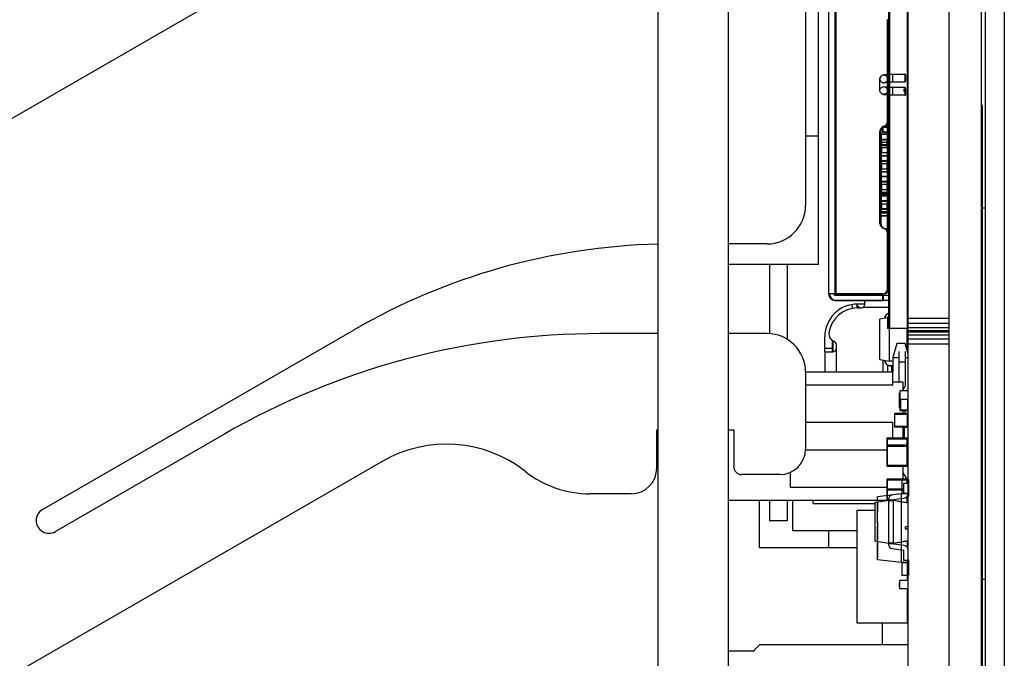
# Model space of a CAD drawing. Header units: inches. Extents: x -128 to 290, y -30 to 138.
# Tile 3 of 15: x -102 to -63, y 3 to 28. Entities that reach past the tile are written whole.
import ezdxf

# ---------------------------------------------------------------- set-up
doc = ezdxf.new("R2010")
doc.units = ezdxf.units.IN
doc.header["$LTSCALE"] = 1.21
doc.header["$MEASUREMENT"] = 0
doc.layers.get('0').update_dxf_attribs({"linetype": 'CONTINUOUS'})
doc.layers.add('BODY', color=7, linetype='CONTINUOUS')
doc.layers.add('INTFCLR_826469', color=7, linetype='CONTINUOUS')

msp = doc.modelspace()

# ---------------------------------------------------------------- linework, layer by layer
at = {"color": 7, "linetype": 'Continuous'}
for p, q in [((-76.634, -22.792), (-76.634, 47.308)), ((-73.884, -22.792), (-73.884, 47.308)), ((-66.884, -21.802), (-66.884, 47.315)), ((-65.284, -21.802), (-65.284, 47.315)), ((-64.034, 47.258), (-64.034, -21.742)), ((-63.884, 46.558), (-63.884, -21.042)), ((-63.134, 46.558), (-63.134, -21.042)), ((-70.384, 18.758), (-70.384, 38.758)), ((-127.061, 9.899), (-81.381, 36.272)), ((-70.884, 35.308), (-70.884, 21.058)), ((-67.649, 34.255), (-67.649, 16.255)), ((-67.614, 34.258), (-67.614, 16.258)), ((-66.919, 34.255), (-66.919, 16.255)), ((-69.984, 32.905), (-69.984, 17.605)), ((-69.734, 17.605), (-69.734, 32.905)), ((-69.699, 32.908), (-69.699, 17.608)), ((-67.649, 28.308), (-67.684, 28.308)), ((-67.684, 23.497), (-67.684, 28.308)), ((-67.684, 28.181), (-67.649, 28.181)), ((-67.649, 25.381), (-67.684, 25.381)), ((-67.035, 25.508), (-67.035, 25.607)), ((-67.035, 25.508), (-66.984, 25.508)), ((-66.984, 25.508), (-66.984, 25.628)), ((-67.684, 25.254), (-67.649, 25.254)), ((-63.984, 24.958), (-64.034, 24.958)), ((-63.984, 2.958), (-63.984, 24.958)), ((-67.704, 24.211), (-67.704, 24.118)), ((-67.984, 20.355), (-67.984, 23.955)), ((-67.949, 23.958), (-67.949, 20.358)), ((-67.944, 23.837), (-67.948, 23.835)), ((-67.947, 23.835), (-67.694, 23.835)), ((-67.939, 23.838), (-67.944, 23.837)), ((-67.684, 23.841), (-67.939, 23.841)), ((-67.939, 23.841), (-67.939, 23.527)), ((-67.684, 23.838), (-67.939, 23.838)), ((-67.887, 24.099), (-67.887, 23.915)), ((-67.887, 23.915), (-67.684, 23.915)), ((-67.684, 24.115), (-67.87, 24.115)), ((-67.852, 24.118), (-67.684, 24.118)), ((-67.852, 23.918), (-67.852, 24.118)), ((-67.684, 23.918), (-67.852, 23.918)), ((-67.704, 23.915), (-67.704, 23.841)), ((-67.694, 23.838), (-67.694, 23.524)), ((-67.694, 23.835), (-67.684, 23.828)), ((-70.384, 23.758), (-70.884, 23.758)), ((-67.694, 23.637), (-67.949, 23.637)), ((-67.939, 23.626), (-67.949, 23.633)), ((-67.949, 23.623), (-67.694, 23.623)), ((-67.949, 23.524), (-67.694, 23.524)), ((-67.939, 23.64), (-67.684, 23.64)), ((-67.684, 23.626), (-67.939, 23.626)), ((-67.939, 23.527), (-67.684, 23.527)), ((-67.939, 23.421), (-67.684, 23.421)), ((-67.939, 23.421), (-67.939, 23.319)), ((-67.924, 23.524), (-67.924, 23.421)), ((-67.709, 23.524), (-67.709, 23.421)), ((-67.694, 23.623), (-67.684, 23.63)), ((-67.686, 23.527), (-67.694, 23.524)), ((-67.649, 23.497), (-67.684, 23.497)), ((-67.684, 17.805), (-67.684, 23.497)), ((-67.694, 23.316), (-67.949, 23.316)), ((-67.944, 23.417), (-67.948, 23.414)), ((-67.947, 23.415), (-67.694, 23.415)), ((-67.939, 23.107), (-67.947, 23.104)), ((-67.934, 23.104), (-67.947, 23.104)), ((-67.939, 23.418), (-67.944, 23.417)), ((-67.684, 23.418), (-67.939, 23.418)), ((-67.684, 23.319), (-67.939, 23.319)), ((-67.684, 23.107), (-67.939, 23.107)), ((-67.939, 23.107), (-67.939, 22.686)), ((-67.924, 23.308), (-67.933, 23.305)), ((-67.684, 23.308), (-67.924, 23.308)), ((-67.924, 23.308), (-67.924, 23.107)), ((-67.694, 23.418), (-67.694, 23.316)), ((-67.694, 23.415), (-67.684, 23.408)), ((-67.684, 23.37), (-67.649, 23.37)), ((-67.694, 22.796), (-67.949, 22.796)), ((-67.939, 22.785), (-67.949, 22.792)), ((-67.949, 22.782), (-67.694, 22.782)), ((-67.694, 22.683), (-67.949, 22.683)), ((-67.944, 22.996), (-67.948, 22.994)), ((-67.947, 22.994), (-67.694, 22.994)), ((-67.944, 23.007), (-67.939, 23.008)), ((-67.939, 22.997), (-67.944, 22.996)), ((-67.939, 23.008), (-67.684, 23.008)), ((-67.684, 23), (-67.939, 23)), ((-67.684, 22.997), (-67.939, 22.997)), ((-67.939, 22.799), (-67.684, 22.799)), ((-67.684, 22.785), (-67.939, 22.785)), ((-67.684, 22.686), (-67.939, 22.686)), ((-67.924, 22.683), (-67.924, 22.484)), ((-67.709, 22.683), (-67.709, 22.481)), ((-67.694, 22.997), (-67.694, 22.683)), ((-67.694, 22.994), (-67.684, 22.987)), ((-67.694, 22.782), (-67.684, 22.789)), ((-67.686, 22.686), (-67.694, 22.683)), ((-67.709, 22.481), (-67.949, 22.481)), ((-67.939, 22.474), (-67.949, 22.481)), ((-67.694, 22.471), (-67.949, 22.471)), ((-67.694, 22.372), (-67.949, 22.372)), ((-67.694, 22.369), (-67.949, 22.369)), ((-67.684, 22.474), (-67.939, 22.474)), ((-67.939, 22.474), (-67.939, 22.375)), ((-67.939, 22.375), (-67.684, 22.375)), ((-67.939, 22.372), (-67.939, 21.879)), ((-67.929, 22.485), (-67.924, 22.484)), ((-67.924, 22.484), (-67.684, 22.484)), ((-67.699, 22.488), (-67.709, 22.481)), ((-67.694, 22.471), (-67.684, 22.478)), ((-67.694, 22.471), (-67.694, 22.193)), ((-67.684, 22.379), (-67.692, 22.372)), ((-67.694, 21.989), (-67.949, 21.989)), ((-67.939, 21.978), (-67.949, 21.985)), ((-67.949, 21.975), (-67.694, 21.975)), ((-67.944, 22.189), (-67.948, 22.186)), ((-67.947, 22.187), (-67.694, 22.187)), ((-67.939, 22.19), (-67.944, 22.189)), ((-67.684, 22.193), (-67.939, 22.193)), ((-67.684, 22.19), (-67.939, 22.19)), ((-67.939, 21.992), (-67.684, 21.992)), ((-67.684, 21.978), (-67.939, 21.978)), ((-67.694, 22.19), (-67.694, 21.876)), ((-67.694, 22.187), (-67.684, 22.18)), ((-67.694, 21.975), (-67.684, 21.982)), ((-67.694, 21.876), (-67.949, 21.876)), ((-67.709, 21.674), (-67.949, 21.674)), ((-67.939, 21.667), (-67.949, 21.674)), ((-67.694, 21.664), (-67.949, 21.664)), ((-67.694, 21.565), (-67.949, 21.565)), ((-67.694, 21.562), (-67.949, 21.562)), ((-67.949, 21.51), (-67.684, 21.51)), ((-67.694, 21.507), (-67.948, 21.507)), ((-67.684, 21.879), (-67.939, 21.879)), ((-67.684, 21.667), (-67.939, 21.667)), ((-67.939, 21.667), (-67.939, 21.568)), ((-67.939, 21.568), (-67.684, 21.568)), ((-67.939, 21.565), (-67.939, 21.501)), ((-67.929, 21.678), (-67.924, 21.677)), ((-67.924, 21.876), (-67.924, 21.677)), ((-67.924, 21.677), (-67.684, 21.677)), ((-67.709, 21.876), (-67.709, 21.674)), ((-67.699, 21.681), (-67.709, 21.674)), ((-67.686, 21.879), (-67.694, 21.876)), ((-67.694, 21.664), (-67.684, 21.671)), ((-67.694, 21.664), (-67.694, 21.497)), ((-67.684, 21.572), (-67.692, 21.565)), ((-67.949, 21.497), (-67.694, 21.497)), ((-67.694, 21.235), (-67.949, 21.235)), ((-67.939, 21.224), (-67.949, 21.231)), ((-67.949, 21.221), (-67.694, 21.221)), ((-67.949, 21.122), (-67.694, 21.122)), ((-67.944, 21.435), (-67.948, 21.432)), ((-67.947, 21.433), (-67.694, 21.433)), ((-67.939, 21.436), (-67.944, 21.435)), ((-67.684, 21.439), (-67.939, 21.439)), ((-67.939, 21.439), (-67.939, 21.125)), ((-67.684, 21.436), (-67.939, 21.436)), ((-67.939, 21.238), (-67.684, 21.238)), ((-67.684, 21.224), (-67.939, 21.224)), ((-67.939, 21.125), (-67.684, 21.125)), ((-67.924, 21.122), (-67.924, 20.923)), ((-67.914, 21.497), (-67.914, 21.482)), ((-67.914, 21.482), (-67.684, 21.482)), ((-67.709, 21.122), (-67.709, 20.92)), ((-67.684, 21.497), (-67.694, 21.497)), ((-67.694, 21.436), (-67.694, 21.122)), ((-67.694, 21.433), (-67.684, 21.426)), ((-67.694, 21.221), (-67.684, 21.228)), ((-67.686, 21.125), (-67.694, 21.122)), ((-67.949, 20.92), (-67.709, 20.92)), ((-67.939, 20.912), (-67.949, 20.92)), ((-67.949, 20.909), (-67.694, 20.909)), ((-67.694, 20.81), (-67.949, 20.81)), ((-67.694, 20.808), (-67.949, 20.808)), ((-67.684, 20.772), (-67.949, 20.772)), ((-67.949, 20.769), (-67.694, 20.769)), ((-67.939, 20.912), (-67.684, 20.912)), ((-67.939, 20.912), (-67.939, 20.813)), ((-67.939, 20.813), (-67.684, 20.813)), ((-67.929, 20.924), (-67.924, 20.923)), ((-67.684, 20.923), (-67.924, 20.923)), ((-67.845, 20.808), (-67.843, 20.772)), ((-67.807, 20.772), (-67.81, 20.811)), ((-67.699, 20.927), (-67.709, 20.92)), ((-67.692, 20.772), (-67.695, 20.807)), ((-67.694, 20.909), (-67.684, 20.916)), ((-67.694, 20.909), (-67.694, 20.808)), ((-67.694, 20.769), (-67.694, 20.652)), ((-67.684, 20.818), (-67.693, 20.811)), ((-63.884, 20.958), (-63.984, 20.958)), ((-67.949, 20.652), (-67.684, 20.652)), ((-67.694, 20.649), (-67.949, 20.649)), ((-67.694, 20.649), (-67.694, 20.096)), ((-72.384, 19.558), (-73.884, 19.558)), ((-70.384, 18.758), (-73.884, 18.758)), ((-72.295, 18.758), (-72.295, 16.058)), ((-71.595, 18.758), (-71.595, 15.819)), ((-67.649, 18.497), (-67.684, 18.497)), ((-67.684, 18.37), (-67.649, 18.37)), ((-69.949, 17.605), (-69.984, 17.605)), ((-69.784, 17.605), (-69.949, 17.605)), ((-67.884, 17.605), (-69.784, 17.605)), ((-69.749, 17.608), (-67.849, 17.608)), ((-69.734, 17.555), (-67.822, 17.555)), ((-69.734, 17.355), (-67.822, 17.355)), ((-69.699, 17.558), (-67.649, 17.558)), ((-69.699, 17.358), (-67.649, 17.358)), ((-68.574, 17.213), (-68.574, 17.355)), ((-67.884, 17.555), (-67.884, 17.355)), ((-67.849, 17.358), (-67.849, 17.558)), ((-69.054, 17.045), (-69.054, 17.197)), ((-68.88, 17.163), (-68.88, 17.061)), ((-68.574, 17.213), (-68.854, 17.213)), ((-68.854, 17.063), (-68.724, 17.063)), ((-68.649, 17.083), (-67.649, 17.083)), ((-67.684, 16.669), (-67.984, 16.616)), ((-67.984, 15.482), (-67.984, 16.616)), ((-67.784, 16.684), (-67.779, 16.684)), ((-67.784, 16.684), (-67.784, 16.651)), ((-67.779, 16.652), (-67.779, 16.684)), ((-67.649, 16.705), (-67.684, 16.705)), ((-67.684, 16.705), (-67.684, 16.255)), ((-66.884, 16.655), (-65.284, 16.655)), ((-64.034, 16.558), (-63.984, 16.558)), ((-100.634, 9.198), (-88.491, 16.209)), ((-67.649, 16.255), (-67.684, 16.255)), ((-66.919, 16.255), (-67.649, 16.255)), ((-66.884, 16.258), (-67.614, 16.258)), ((-67.609, 14.976), (-67.609, 16.255)), ((-66.934, 16.255), (-66.934, 15.435)), ((-66.884, 16.46), (-65.284, 16.46)), ((-66.884, 16.295), (-65.284, 16.295)), ((-66.884, 16.184), (-65.284, 16.184)), ((-66.884, 16.165), (-65.284, 16.165)), ((-66.884, 16.126), (-65.284, 16.126)), ((-76.634, 16.058), (-78.884, 16.058)), ((-72.384, 16.058), (-73.884, 16.058)), ((-70.134, 15.352), (-70.134, 15.933)), ((-69.834, 15.343), (-69.834, 15.79)), ((-66.884, 16.009), (-66.934, 16.009)), ((-66.884, 16.015), (-65.284, 16.015)), ((-66.884, 15.85), (-65.284, 15.85)), ((-70.134, 15.493), (-69.834, 15.493)), ((-69.814, 15.346), (-69.814, 15.738)), ((-69.684, 14.558), (-69.684, 15.621)), ((-67.984, 15.048), (-67.984, 15.482)), ((-67.234, 14.198), (-67.235, 15.358)), ((-66.984, 14.098), (-66.985, 15.358)), ((-66.884, 15.679), (-66.934, 15.679)), ((-66.924, 15.399), (-66.924, 15.679)), ((-66.922, 15.393), (-66.884, 15.393)), ((-66.884, 15.655), (-65.284, 15.655)), ((-70.131, 15.343), (-70.134, 15.352)), ((-70.134, 15.343), (-70.134, 14.558)), ((-70.131, 15.343), (-69.834, 15.343)), ((-69.833, 15.347), (-69.834, 15.352)), ((-67.984, 15.048), (-67.609, 14.982)), ((-67.874, 15.029), (-67.874, 14.558)), ((-67.784, 15.013), (-67.784, 14.981)), ((-67.779, 14.981), (-67.784, 14.981)), ((-67.779, 14.981), (-67.779, 15.012)), ((-67.609, 14.982), (-67.484, 14.993)), ((-67.484, 14.979), (-67.609, 14.981)), ((-67.484, 14.974), (-67.609, 14.976)), ((-67.514, 14.979), (-67.514, 14.991)), ((-67.684, 14.823), (-67.684, 14.558)), ((-67.612, 14.811), (-67.484, 14.809)), ((-67.612, 14.806), (-67.612, 14.811)), ((-67.612, 14.806), (-67.484, 14.804)), ((-67.514, 14.558), (-67.514, 14.804)), ((-67.235, 14.959), (-66.985, 14.959)), ((-67.484, 14.558), (-70.884, 14.558)), ((-70.884, 14.558), (-70.884, 11.558)), ((-67.484, 14.048), (-67.484, 14.558)), ((-67.484, 14.048), (-70.884, 14.048)), ((-67.084, 14.158), (-67.484, 14.158)), ((-66.884, 13.822), (-67.209, 13.822)), ((-67.209, 13.822), (-67.209, 13.044)), ((-67.084, 13.822), (-67.084, 14.158)), ((-67.209, 13.741), (-67.219, 13.741)), ((-67.219, 13.18), (-67.219, 13.741)), ((-67.209, 13.738), (-67.219, 13.738)), ((-67.209, 13.588), (-67.219, 13.588)), ((-67.209, 13.584), (-67.219, 13.584)), ((-67.209, 13.538), (-67.219, 13.538)), ((-67.209, 13.486), (-67.219, 13.486)), ((-67.209, 13.473), (-67.219, 13.473)), ((-67.209, 13.467), (-67.219, 13.467)), ((-66.884, 13.492), (-67.209, 13.492)), ((-67.184, 13.492), (-67.184, 13.069)), ((-66.909, 13.492), (-66.909, 13.069)), ((-67.209, 13.418), (-67.219, 13.418)), ((-67.209, 13.373), (-67.219, 13.373)), ((-67.209, 13.371), (-67.219, 13.371)), ((-67.209, 13.357), (-67.219, 13.357)), ((-67.209, 13.307), (-67.219, 13.307)), ((-67.209, 13.255), (-67.219, 13.255)), ((-67.209, 13.23), (-67.219, 13.23)), ((-67.209, 13.219), (-67.219, 13.219)), ((-67.209, 13.21), (-67.219, 13.21)), ((-67.209, 13.182), (-67.219, 13.182)), ((-67.209, 13.18), (-67.219, 13.18)), ((-67.209, 13.144), (-67.184, 13.144)), ((-67.209, 13.094), (-67.184, 13.094)), ((-66.909, 13.069), (-67.184, 13.069)), ((-66.884, 13.393), (-66.909, 13.393)), ((-66.909, 13.144), (-66.884, 13.144)), ((-67.419, 12.919), (-67.399, 12.919)), ((-67.419, 12.919), (-67.419, 12.439)), ((-66.919, 12.939), (-67.399, 12.939)), ((-67.399, 12.419), (-67.399, 12.939)), ((-67.399, 12.919), (-66.919, 12.919)), ((-66.884, 13.044), (-67.209, 13.044)), ((-66.884, 13.044), (-67.209, 13.044)), ((-67.084, 12.939), (-67.084, 13.044)), ((-66.994, 12.939), (-66.994, 13.044)), ((-66.919, 12.939), (-66.919, 12.419)), ((-66.919, 12.919), (-66.899, 12.919)), ((-66.899, 12.439), (-66.899, 12.919)), ((-66.899, 12.893), (-66.884, 12.893)), ((-76.684, 12.308), (-76.634, 12.308)), ((-76.684, 10.808), (-76.684, 12.308)), ((-73.884, 12.308), (-73.684, 12.308)), ((-73.684, 12.308), (-73.684, 10.858)), ((-70.884, 12.608), (-67.484, 12.608)), ((-67.484, 11.981), (-67.484, 12.608)), ((-67.399, 12.439), (-67.419, 12.439)), ((-66.919, 12.439), (-67.399, 12.439)), ((-67.399, 12.419), (-66.919, 12.419)), ((-67.084, 11.981), (-67.084, 12.419)), ((-67.034, 12.393), (-67.084, 12.393)), ((-67.034, 12.408), (-66.884, 12.408)), ((-67.034, 12.408), (-67.034, 11.981)), ((-66.994, 12.419), (-66.994, 12.408)), ((-66.899, 12.439), (-66.919, 12.439)), ((-66.884, 12.593), (-66.899, 12.593)), ((-93.566, 12.124), (-100.134, 8.332)), ((-67.719, 11.951), (-67.689, 11.951)), ((-67.719, 11.951), (-67.719, 10.909)), ((-66.929, 11.981), (-67.689, 11.981)), ((-67.689, 10.879), (-67.689, 11.981)), ((-67.689, 11.951), (-66.929, 11.951)), ((-67.084, 12.093), (-67.034, 12.093)), ((-66.929, 11.981), (-66.929, 10.879)), ((-66.929, 11.951), (-66.899, 11.951)), ((-66.899, 10.909), (-66.899, 11.951)), ((-67.719, 11.669), (-67.689, 11.669)), ((-66.929, 11.699), (-67.689, 11.699)), ((-67.689, 11.669), (-66.929, 11.669)), ((-66.929, 11.669), (-66.899, 11.669)), ((-66.899, 11.526), (-66.884, 11.526)), ((-67.719, 11.508), (-70.884, 11.508)), ((-66.884, 11.408), (-66.899, 11.408)), ((-87.389, 11.072), (-109.606, -1.755)), ((-67.689, 10.909), (-67.719, 10.909)), ((-66.929, 10.909), (-67.689, 10.909)), ((-67.689, 10.879), (-66.929, 10.879)), ((-67.084, 10.384), (-67.084, 10.879)), ((-66.899, 10.909), (-66.929, 10.909)), ((-71.884, 10.558), (-73.384, 10.558)), ((-71.484, 10.654), (-71.484, 10.068)), ((-66.929, 10.384), (-67.689, 10.384)), ((-67.689, 9.557), (-67.689, 10.384)), ((-66.929, 10.384), (-66.929, 10.214)), ((-71.484, 10.068), (-67.719, 10.068)), ((-67.719, 10.354), (-67.689, 10.354)), ((-67.719, 10.354), (-67.719, 9.552)), ((-67.689, 10.354), (-66.929, 10.354)), ((-67.064, 9.993), (-67.689, 9.993)), ((-66.884, 10.214), (-67.064, 10.214)), ((-67.064, 10.214), (-67.064, 9.838)), ((-66.929, 10.354), (-66.899, 10.354)), ((-66.899, 10.214), (-66.899, 10.354)), ((-77.684, 9.808), (-79.315, 9.808)), ((-67.719, 9.963), (-67.689, 9.963)), ((-67.689, 9.963), (-67.064, 9.963)), ((-67.081, 9.818), (-67.494, 9.76)), ((-67.452, 9.584), (-67.039, 9.642)), ((-66.929, 9.702), (-66.929, 9.469)), ((-66.899, 9.464), (-66.899, 9.748)), ((-63.984, 9.958), (-64.034, 9.958)), ((-73.884, 9.558), (-67.719, 9.558)), ((-72.684, 7.692), (-72.684, 9.558)), ((-72.295, 9.558), (-72.295, 8.758)), ((-71.595, 9.558), (-71.595, 8.758)), ((-71.384, 8.358), (-71.384, 9.558)), ((-68.184, 9.453), (-68.168, 9.453)), ((-68.184, 9.453), (-68.184, 7.975)), ((-68.168, 9.472), (-67.649, 9.564)), ((-67.649, 9.544), (-68.168, 9.453)), ((-68.168, 9.453), (-68.168, 9.472)), ((-68.168, 7.975), (-68.168, 9.453)), ((-67.649, 9.582), (-67.649, 9.564)), ((-67.469, 9.564), (-67.649, 9.564)), ((-67.649, 9.544), (-67.649, 9.564)), ((-67.649, 9.544), (-67.469, 9.544)), ((-67.649, 9.544), (-67.649, 7.884)), ((-67.469, 9.564), (-66.901, 9.464)), ((-67.469, 9.544), (-67.469, 9.564)), ((-66.901, 9.444), (-67.469, 9.544)), ((-67.469, 9.544), (-67.469, 7.884)), ((-66.901, 9.464), (-66.901, 9.444)), ((-66.901, 9.444), (-66.901, 7.984)), ((-68.884, 9.169), (-68.184, 9.169)), ((-68.884, 9.169), (-68.884, 4.769)), ((-71.595, 8.758), (-72.295, 8.758)), ((-68.084, 8.643), (-68.084, 8.542)), ((-66.984, 8.42), (-66.984, 8.52)), ((-68.884, 8.358), (-71.384, 8.358)), ((-69.984, 8.358), (-69.984, 7.692)), ((-69.984, 7.692), (-72.684, 7.692)), ((-68.884, 7.692), (-69.984, 7.692)), ((-68.168, 7.975), (-68.184, 7.975)), ((-68.168, 7.975), (-67.649, 7.884)), ((-68.168, 7.955), (-68.168, 7.975)), ((-67.649, 7.864), (-68.168, 7.955)), ((-67.469, 7.884), (-67.649, 7.884)), ((-67.649, 7.864), (-67.649, 7.884)), ((-67.649, 7.864), (-67.469, 7.864)), ((-67.649, 7.864), (-67.649, 7.846)), ((-67.469, 7.884), (-66.901, 7.984)), ((-66.901, 7.964), (-67.469, 7.864)), ((-67.469, 7.864), (-67.469, 7.884)), ((-67.039, 7.786), (-67.452, 7.844)), ((-66.909, 7.697), (-66.909, 7.963)), ((-66.899, 7.925), (-66.909, 7.925)), ((-66.909, 7.758), (-66.884, 7.758)), ((-66.901, 7.984), (-66.901, 7.964)), ((-66.899, 7.925), (-66.899, 7.964)), ((-67.494, 7.668), (-67.081, 7.61)), ((-67.064, 7.59), (-67.064, 7.214)), ((-67.064, 7.214), (-66.884, 7.214)), ((-66.909, 6.427), (-66.909, 7.214)), ((-67.209, 6.347), (-67.219, 6.347)), ((-67.209, 6.347), (-67.219, 6.347)), ((-67.219, 6.179), (-67.219, 6.347)), ((-67.209, 6.346), (-67.219, 6.346)), ((-67.209, 6.343), (-67.219, 6.343)), ((-67.209, 6.193), (-67.219, 6.193)), ((-67.209, 6.189), (-67.219, 6.189)), ((-67.209, 6.179), (-67.219, 6.179)), ((-66.884, 6.428), (-67.209, 6.428)), ((-66.884, 6.428), (-67.209, 6.428)), ((-67.209, 6.097), (-67.209, 6.428)), ((-66.884, 6.427), (-67.209, 6.427)), ((-66.884, 6.427), (-67.209, 6.427)), ((-66.884, 6.489), (-66.909, 6.489)), ((-63.884, 6.458), (-63.984, 6.458)), ((-66.884, 6.097), (-67.209, 6.097)), ((-66.909, 4.769), (-66.909, 6.097)), ((-66.909, 5.905), (-66.902, 5.905)), ((-66.884, 5.809), (-66.909, 5.809)), ((-66.884, 5.809), (-66.909, 5.809)), ((-66.902, 5.905), (-66.896, 5.905)), ((-66.896, 5.905), (-66.894, 5.905)), ((-66.894, 5.905), (-66.892, 5.905)), ((-66.892, 5.905), (-66.89, 5.905)), ((-66.89, 5.905), (-66.888, 5.905)), ((-66.888, 5.905), (-66.887, 5.905)), ((-66.887, 5.905), (-66.885, 5.905)), ((-66.885, 5.905), (-66.884, 5.905)), ((-66.884, 5.211), (-66.909, 5.209)), ((-66.909, 5.199), (-66.884, 5.201)), ((-68.884, 4.769), (-66.909, 4.769)), ((-67.884, 3.908), (-67.884, 4.769)), ((-72.684, 3.908), (-72.884, 3.708)), ((-66.884, 3.908), (-72.684, 3.908)), ((-73.884, 3.683), (-72.884, 3.683)), ((-72.884, 3.708), (-72.884, 3.683))]:
    msp.add_line(p, q, dxfattribs=at)
at = {"color": 6, "linetype": 'Continuous'}
for p, q in [((-67.134, 10.37), (-66.874, 10.37)), ((-67.134, 10.37), (-67.134, 9.82)), ((-66.874, 10.37), (-66.874, 9.71)), ((-68.084, 9.704), (-67.144, 9.82)), ((-68.084, 9.704), (-67.144, 9.82)), ((-68.084, 8.643), (-68.084, 9.704)), ((-67.144, 9.82), (-67.143, 9.82)), ((-67.144, 9.82), (-66.884, 9.82)), ((-67.144, 7.12), (-67.144, 9.82)), ((-66.884, 9.82), (-67.143, 9.82)), ((-67.143, 7.12), (-67.143, 9.82)), ((-66.874, 9.71), (-66.884, 9.71)), ((-68.079, 9.486), (-68.084, 9.486)), ((-68.079, 9.486), (-68.079, 9.095)), ((-68.084, 9.095), (-68.079, 9.095)), ((-68.079, 8.966), (-68.084, 8.966)), ((-68.079, 8.957), (-68.084, 8.957)), ((-68.084, 8.895), (-68.079, 8.895)), ((-68.079, 8.887), (-68.084, 8.887)), ((-68.079, 8.866), (-68.084, 8.866)), ((-68.079, 8.857), (-68.084, 8.857)), ((-68.079, 8.854), (-68.084, 8.854)), ((-68.079, 8.854), (-68.084, 8.854)), ((-68.079, 8.746), (-68.079, 8.966)), ((-68.084, 8.825), (-68.079, 8.825)), ((-68.084, 8.819), (-68.079, 8.819)), ((-68.079, 8.754), (-68.084, 8.754)), ((-68.084, 8.746), (-68.079, 8.746)), ((-68.079, 8.718), (-68.084, 8.718)), ((-68.079, 8.643), (-68.084, 8.643)), ((-68.079, 8.59), (-68.084, 8.59)), ((-68.084, 8.542), (-68.079, 8.542)), ((-68.084, 7.235), (-68.084, 8.542)), ((-68.084, 8.467), (-68.079, 8.467)), ((-68.079, 8.718), (-68.079, 8.467)), ((-66.884, 8.52), (-66.984, 8.52)), ((-68.084, 8.426), (-68.079, 8.426)), ((-68.079, 8.351), (-68.084, 8.351)), ((-68.079, 8.333), (-68.084, 8.333)), ((-68.079, 8.315), (-68.084, 8.315)), ((-68.079, 8.278), (-68.084, 8.278)), ((-68.084, 8.203), (-68.079, 8.203)), ((-68.084, 8.161), (-68.079, 8.161)), ((-68.084, 8.09), (-68.079, 8.09)), ((-68.079, 8.078), (-68.084, 8.078)), ((-68.079, 8.426), (-68.079, 8.203)), ((-68.079, 8.161), (-68.079, 8.022)), ((-66.884, 8.42), (-66.984, 8.42)), ((-68.084, 8.022), (-68.079, 8.022)), ((-68.084, 7.954), (-68.079, 7.954)), ((-68.084, 7.949), (-68.079, 7.949)), ((-68.079, 7.881), (-68.084, 7.881)), ((-68.079, 7.867), (-68.084, 7.867)), ((-68.079, 7.857), (-68.084, 7.857)), ((-68.084, 7.821), (-68.079, 7.821)), ((-68.079, 7.767), (-68.084, 7.767)), ((-68.084, 7.754), (-68.079, 7.754)), ((-68.079, 7.752), (-68.084, 7.752)), ((-68.079, 7.725), (-68.084, 7.725)), ((-68.084, 7.722), (-68.079, 7.722)), ((-68.079, 7.954), (-68.079, 7.752)), ((-68.079, 7.725), (-68.079, 7.525)), ((-68.079, 7.658), (-68.084, 7.658)), ((-68.079, 7.647), (-68.084, 7.647)), ((-68.084, 7.643), (-68.079, 7.643)), ((-68.079, 7.628), (-68.084, 7.628)), ((-68.079, 7.623), (-68.084, 7.623)), ((-68.084, 7.604), (-68.079, 7.604)), ((-68.084, 7.593), (-68.079, 7.593)), ((-68.084, 7.572), (-68.079, 7.572)), ((-68.084, 7.538), (-68.079, 7.538)), ((-68.084, 7.525), (-68.079, 7.525)), ((-68.084, 7.487), (-68.079, 7.487)), ((-68.084, 7.412), (-68.079, 7.412)), ((-68.084, 7.317), (-68.079, 7.317)), ((-68.084, 7.302), (-68.079, 7.302)), ((-68.079, 7.487), (-68.079, 7.302)), ((-67.144, 7.12), (-68.084, 7.235)), ((-67.144, 7.12), (-68.084, 7.235)), ((-67.143, 7.12), (-67.144, 7.12)), ((-66.884, 7.12), (-67.144, 7.12)), ((-67.143, 7.12), (-66.884, 7.12)), ((-67.134, 7.12), (-67.134, 6.62)), ((-66.874, 7.23), (-66.884, 7.23)), ((-66.874, 7.23), (-66.874, 6.62)), ((-66.874, 6.62), (-67.134, 6.62))]:
    msp.add_line(p, q, dxfattribs=at)
msp.add_arc((-67.014, 25.628), 0.03, 225, 0.0155, dxfattribs=at)
at = {"color": 7, "linetype": 'Continuous'}
for centre, radius, start, end in [((-67.884, 24.342), 0.2, 284.4775, 0), ((-67.849, 24.346), 0.2, 284.4775, 326.4119), ((-67.784, 23.955), 0.2, 104.4775, 180), ((-67.749, 23.958), 0.2, 104.4775, 180), ((-67.694, 22.386), 0.0141, 269.9995, 277.089), ((-67.694, 22.379), 0.01, 270, 316.1595), ((-67.694, 21.579), 0.0141, 269.999, 277.2369), ((-67.694, 21.572), 0.01, 270, 316.1837), ((-67.694, 21.507), 0.01, 270, 315.5223), ((-72.384, 21.058), 1.5, 270, 0), ((-67.694, 20.825), 0.0141, 270.0025, 275.9843), ((-67.694, 20.818), 0.01, 270, 315.9791), ((-67.784, 20.355), 0.2, 180, 255.5225), ((-67.749, 20.358), 0.2, 180, 255.5225), ((-67.884, 19.968), 0.2, 0, 75.5225), ((-67.849, 19.971), 0.2, 33.5973, 75.5225), ((-75.991, -5.442), 25, 91.4837, 120), ((-67.884, 17.805), 0.2, 270, 0), ((-67.849, 17.808), 0.2, 270, 0), ((-69.734, 17.605), 0.25, 180, 270), ((-69.699, 17.608), 0.25, 180.7418, 270), ((-69.734, 17.605), 0.05, 180, 270), ((-69.699, 17.608), 0.05, 183.9808, 270), ((-68.854, 15.933), 1.28, 90, 180), ((-68.854, 15.933), 1.13, 90, 172.3842), ((-68.724, 17.213), 0.15, 270, 0.0002), ((-67.609, 16.684), 0.175, 103.2494, 180), ((-78.884, -13.306), 29.364, 90, 120), ((-72.384, 14.558), 1.5, 0, 90), ((-69.676, 16.043), 0.3, 172.3842, 249.537), ((-69.747, 15.808), 0.0967, 206.2916, 226.3972), ((-69.834, 15.621), 0.15, 0, 69.537), ((-69.834, 15.493), 0.15, 270, 0.0003), ((-69.734, 15.383), 0.1, 180, 203.1734), ((-67.609, 14.981), 0.175, 180, 269.0122), ((-67.478, 14.317), 0.272, 323.2244, 333.9928), ((-67.284, 14.098), 0.3, 312.3954, 360), ((-67.399, 12.919), 0.02, 90, 180), ((-66.919, 12.919), 0.02, 0, 90), ((-67.399, 12.439), 0.02, 180, 270), ((-66.919, 12.439), 0.02, 270, 0), ((-67.689, 11.951), 0.03, 90, 180), ((-66.929, 11.951), 0.03, 0, 90), ((-84.889, 6.742), 5, 51.7357, 120), ((-71.884, 11.558), 1, 270, 0), ((-67.689, 11.669), 0.03, 90, 180), ((-66.929, 11.669), 0.03, 0, 90), ((-77.684, 10.808), 1, 270, 0), ((-73.384, 10.858), 0.3, 180, 270), ((-67.689, 10.909), 0.03, 180, 270), ((-66.929, 10.909), 0.03, 270, 0), ((-79.315, 13.808), 4, 231.7357, 270), ((-67.689, 10.354), 0.03, 90, 180), ((-66.929, 10.354), 0.03, 0, 90), ((-67.689, 9.963), 0.03, 90, 180), ((-67.469, 9.582), 0.18, 98, 180), ((-67.084, 9.838), 0.02, 278, 360), ((-67.064, 9.82), 0.18, 278, 360), ((-68.164, 9.453), 0.02, 100, 180), ((-68.164, 9.453), 0.02, 100, 180), ((-68.164, 9.453), 0.02, 100, 180), ((-68.164, 9.453), 0.02, 100, 180), ((-68.164, 9.453), 0.02, 100, 180), ((-67.449, 9.564), 0.02, 98, 181.1356), ((-100.384, 8.765), 0.5, 120, 300), ((-68.164, 7.975), 0.02, 180, 260), ((-67.469, 7.846), 0.18, 180, 262), ((-67.449, 7.863), 0.02, 178.8644, 262), ((-67.064, 7.607), 0.18, 360, 82), ((-66.929, 7.925), 0.03, 313.0338, 0), ((-67.067, 7.846), 0.195, 324.282, 333.3117), ((-67.067, 7.846), 0.205, 320.6622, 333.519), ((-67.084, 7.59), 0.02, 360, 82), ((-67.067, 5.351), 0.205, 26.481, 39.3378), ((-67.067, 5.351), 0.195, 20.0052, 35.7181)]:
    msp.add_arc(centre, radius, start, end, dxfattribs=at)
for centre, start_param, end_param in [((-69.054, 17.063), -1.046609, -0.734854), ((-68.707, 17.263), -4.188201, -3.22311)]:
    msp.add_ellipse(centre, major_axis=(0, 0.2), ratio=0.999963, start_param=start_param, end_param=end_param, dxfattribs=at)
for points, knots in [([(-67.779, 16.684), (-67.779, 16.693), (-67.778, 16.712), (-67.771, 16.74), (-67.759, 16.766), (-67.743, 16.789), (-67.724, 16.81), (-67.701, 16.827), (-67.676, 16.841), (-67.658, 16.847), (-67.649, 16.849)], [0, 0, 0, 0, 0.125002, 0.250012, 0.375003, 0.499975, 0.62501, 0.749991, 0.874991, 1, 1, 1, 1]), ([(-67.612, 14.811), (-67.623, 14.811), (-67.645, 14.813), (-67.677, 14.823), (-67.706, 14.839), (-67.731, 14.861), (-67.752, 14.886), (-67.768, 14.916), (-67.777, 14.948), (-67.779, 14.97), (-67.779, 14.981)], [0, 0, 0, 0, 0.125012, 0.250004, 0.374987, 0.499988, 0.624986, 0.749978, 0.87498, 1, 1, 1, 1])]:
    msp.add_open_spline(points, degree=3, knots=knots, dxfattribs=at)
at = {"layer": 'BODY', "color": 7, "linetype": 'Continuous'}
for p, q in [((-67.324, 15.673), (-67.484, 15.127)), ((-67.004, 15.673), (-67.324, 15.673)), ((-66.884, 15.264), (-67.004, 15.673)), ((-67.484, 15.127), (-67.235, 15.127)), ((-67.484, 15.127), (-67.484, 14.558)), ((-66.985, 15.127), (-66.884, 15.127)), ((-70.584, 9.423), (-70.584, 9.558)), ((-70.584, 9.423), (-68.184, 9.423)), ((-68.084, 9.558), (-68.084, 9.487))]:
    msp.add_line(p, q, dxfattribs=at)
for start, end in [(24.3482, 40.2188), (15.3579, 19.4083)]:
    msp.add_arc((-67.844, 9.973), 1, start, end, dxfattribs=at)
at = {"layer": 'INTFCLR_826469', "color": 6, "linetype": 'Continuous'}
for p, q in [((-67.484, 26.181), (-67.014, 26.181)), ((-67.484, 25.881), (-67.484, 26.181)), ((-67.014, 26.181), (-67.014, 25.881)), ((-67.984, 25.545), (-67.984, 25.994)), ((-67.684, 25.545), (-67.684, 25.994)), ((-67.484, 25.881), (-67.014, 25.881)), ((-67.014, 25.658), (-67.484, 25.658)), ((-67.484, 25.358), (-67.484, 25.658)), ((-67.014, 25.358), (-67.484, 25.358)), ((-67.014, 25.658), (-67.014, 25.358))]:
    msp.add_line(p, q, dxfattribs=at)
at = {"layer": 'INTFCLR_826469', "color": 7, "linetype": 'Continuous'}
for p, q in [((-66.984, 26.151), (-66.984, 25.911)), ((-66.993, 25.508), (-66.984, 25.508)), ((-66.993, 25.508), (-66.993, 25.367)), ((-66.984, 25.628), (-66.984, 25.388))]:
    msp.add_line(p, q, dxfattribs=at)
at = {"layer": 'INTFCLR_826469', "color": 6, "linetype": 'Continuous'}
for centre, start, end in [((-67.014, 26.151), 359.9997, 90), ((-67.014, 25.911), 270, 0.0005), ((-67.014, 25.628), 359.9994, 90), ((-67.014, 25.388), 270, 315)]:
    msp.add_arc(centre, 0.03, start, end, dxfattribs=at)
for points, knots in [([(-67.984, 25.994), (-67.984, 26.012), (-67.977, 26.05), (-67.949, 26.097), (-67.912, 26.128), (-67.874, 26.145), (-67.836, 26.156), (-67.793, 26.164), (-67.739, 26.17), (-67.669, 26.176), (-67.582, 26.18), (-67.518, 26.181), (-67.484, 26.181)], [0, 0, 0, 0, 0.092795, 0.18871, 0.271401, 0.336717, 0.398945, 0.469208, 0.558273, 0.674933, 0.825404, 1, 1, 1, 1]), ([(-67.834, 26.143), (-67.85, 26.143), (-67.881, 26.138), (-67.924, 26.117), (-67.957, 26.083), (-67.979, 26.041), (-67.984, 26.01), (-67.984, 25.994)], [0, 0, 0, 0, 0.200522, 0.400845, 0.600845, 0.800523, 1, 1, 1, 1]), ([(-67.684, 25.994), (-67.684, 26.01), (-67.689, 26.041), (-67.711, 26.083), (-67.744, 26.117), (-67.787, 26.138), (-67.818, 26.143), (-67.834, 26.143)], [0, 0, 0, 0, 0.199478, 0.399155, 0.599155, 0.799478, 1, 1, 1, 1]), ([(-67.984, 25.994), (-67.984, 25.978), (-67.979, 25.947), (-67.957, 25.905), (-67.924, 25.871), (-67.881, 25.85), (-67.85, 25.845), (-67.834, 25.845)], [0, 0, 0, 0, 0.199478, 0.399155, 0.599155, 0.799478, 1, 1, 1, 1]), ([(-67.834, 25.845), (-67.818, 25.845), (-67.787, 25.85), (-67.744, 25.871), (-67.711, 25.905), (-67.689, 25.947), (-67.684, 25.978), (-67.684, 25.994)], [0, 0, 0, 0, 0.200522, 0.400845, 0.600845, 0.800523, 1, 1, 1, 1]), ([(-67.684, 25.994), (-67.684, 25.977), (-67.69, 25.945), (-67.71, 25.907), (-67.739, 25.88), (-67.75, 25.87), (-67.775, 25.862), (-67.764, 25.864), (-67.751, 25.866), (-67.724, 25.87), (-67.685, 25.874), (-67.631, 25.877), (-67.563, 25.88), (-67.512, 25.881), (-67.484, 25.881)], [0, 0, 0, 0, 0.110918, 0.209483, 0.288115, 0.342437, 0.36684, 0.370935, 0.402418, 0.460556, 0.546935, 0.664328, 0.815273, 1, 1, 1, 1]), ([(-67.984, 25.545), (-67.984, 25.56), (-67.979, 25.592), (-67.957, 25.634), (-67.924, 25.667), (-67.881, 25.689), (-67.85, 25.694), (-67.834, 25.694)], [0, 0, 0, 0, 0.199478, 0.399155, 0.599155, 0.799478, 1, 1, 1, 1]), ([(-67.484, 25.358), (-67.518, 25.358), (-67.58, 25.359), (-67.664, 25.363), (-67.731, 25.368), (-67.784, 25.374), (-67.825, 25.38), (-67.86, 25.389), (-67.893, 25.402), (-67.926, 25.422), (-67.956, 25.452), (-67.979, 25.495), (-67.984, 25.528), (-67.984, 25.545)], [0, 0, 0, 0, 0.172012, 0.315004, 0.427297, 0.51409, 0.582307, 0.640438, 0.697386, 0.760401, 0.833848, 0.914537, 1, 1, 1, 1]), ([(-67.834, 25.396), (-67.85, 25.396), (-67.881, 25.4), (-67.924, 25.422), (-67.957, 25.456), (-67.979, 25.498), (-67.984, 25.529), (-67.984, 25.545)], [0, 0, 0, 0, 0.200522, 0.400845, 0.600845, 0.800522, 1, 1, 1, 1]), ([(-67.834, 25.694), (-67.818, 25.694), (-67.787, 25.689), (-67.744, 25.667), (-67.711, 25.634), (-67.689, 25.592), (-67.684, 25.56), (-67.684, 25.545)], [0, 0, 0, 0, 0.200522, 0.400845, 0.600845, 0.800522, 1, 1, 1, 1]), ([(-67.684, 25.545), (-67.684, 25.529), (-67.689, 25.498), (-67.711, 25.456), (-67.744, 25.422), (-67.787, 25.4), (-67.818, 25.396), (-67.834, 25.396)], [0, 0, 0, 0, 0.199478, 0.399155, 0.599155, 0.799478, 1, 1, 1, 1]), ([(-67.484, 25.658), (-67.511, 25.658), (-67.559, 25.659), (-67.625, 25.661), (-67.678, 25.665), (-67.717, 25.668), (-67.747, 25.672), (-67.759, 25.673), (-67.774, 25.677), (-67.762, 25.673), (-67.751, 25.667), (-67.729, 25.652), (-67.708, 25.627), (-67.689, 25.59), (-67.684, 25.561), (-67.684, 25.545)], [0, 0, 0, 0, 0.175542, 0.32044, 0.434898, 0.521168, 0.581865, 0.618903, 0.632555, 0.643407, 0.676587, 0.731726, 0.805531, 0.895849, 1, 1, 1, 1])]:
    msp.add_open_spline(points, degree=3, knots=knots, dxfattribs=at)

doc.saveas('drawing.dxf')
